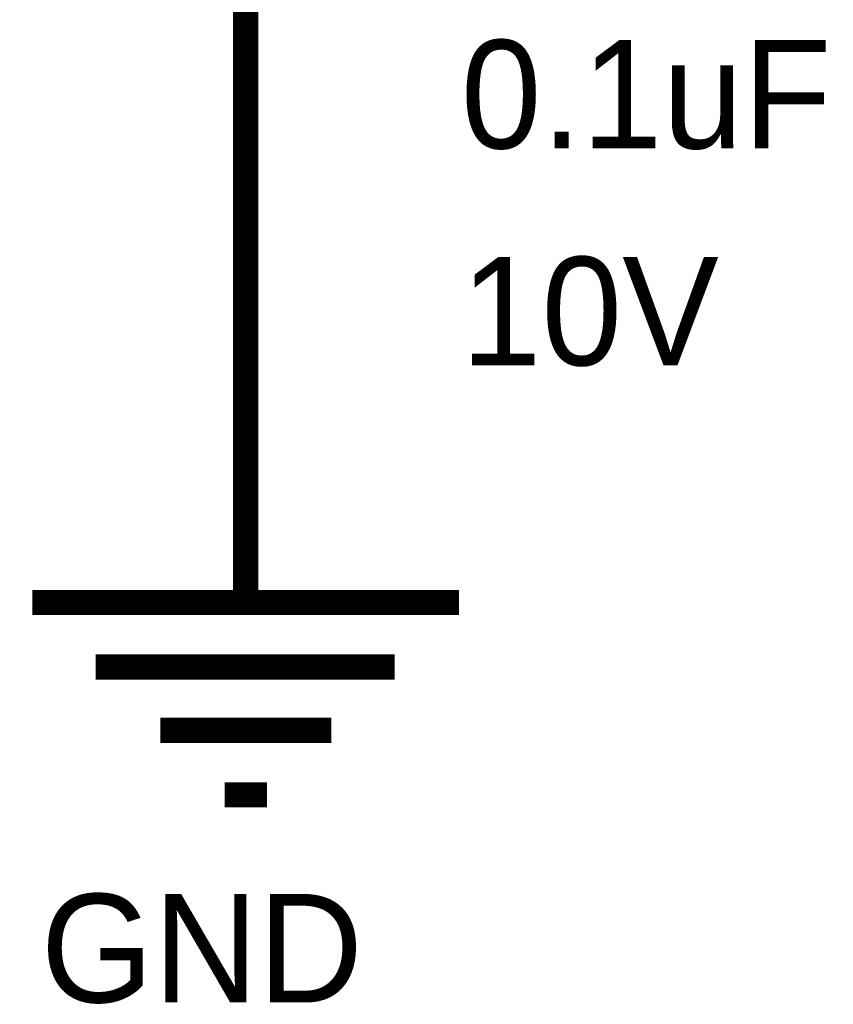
# Model space of a CAD drawing. Header units: inches. Extents: x 0 to 17, y 0 to 11.
# Tile 63 of 256: x 10.894 to 11.275, y 5.512 to 5.973. Entities that reach past the tile are written whole.
import ezdxf

# ---------------------------------------------------------------- set-up
doc = ezdxf.new("R2010")
doc.units = ezdxf.units.IN
doc.header["$MEASUREMENT"] = 0
doc.layers.add('Sheet', color=255, linetype='Continuous')

msp = doc.modelspace()

# ---------------------------------------------------------------- linework, layer by layer
at = {"layer": 'Sheet'}
for points in [[(11.00005, 5.99996, 0.0118, 0.0118, 0), (11.00005, 5.89965, 0.0118, 0.0118, 0)], [(11.00005, 5.89965, 0.0118, 0.0118, 0), (11.00005, 5.79974, 0.0118, 0.0118, 0)], [(11.00005, 5.79974, 0.0118, 0.0118, 0), (11.00005, 5.69983, 0.0118, 0.0118, 0)], [(10.90014, 5.69983, 0.0118, 0.0118, 0), (11.09995, 5.69983, 0.0118, 0.0118, 0)], [(10.92987, 5.66969, 0.0118, 0.0118, 0), (11.06982, 5.66969, 0.0118, 0.0118, 0)], [(10.96, 5.63996, 0.0118, 0.0118, 0), (11.04009, 5.63996, 0.0118, 0.0118, 0)], [(10.99014, 5.60983, 0.0118, 0.0118, 0), (11.00996, 5.60983, 0.0118, 0.0118, 0)]]:
    msp.add_lwpolyline(points, format="xyseb", dxfattribs=at)

# ---------------------------------------------------------------- texts
for s, p in [('0.1uF', (11.10075, 5.91234)), ('10V', (11.10075, 5.81084)), ('GND', (10.9041, 5.51269))]:
    msp.add_text(s, height=0.05075, dxfattribs=at).set_placement(p)

doc.saveas('drawing.dxf')
